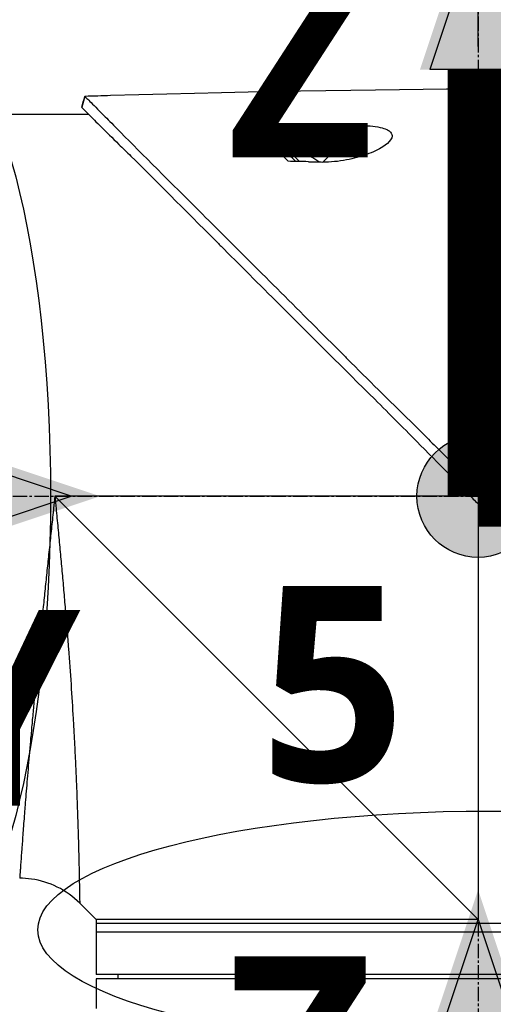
# Model space of a CAD drawing. Header units: millimetres. Extents: x 0 to 5219, y 0 to 2970.
# Tile 147 of 228: x 1837 to 1893, y 2178 to 2294. Entities that reach past the tile are written whole.
import ezdxf

# ---------------------------------------------------------------- set-up
doc = ezdxf.new("R2010")
doc.units = ezdxf.units.MM
doc.header["$LTSCALE"] = 0.2
doc.linetypes.add('CENTER2', pattern=[1.125, 0.75, -0.125, 0.125, -0.125])
for name, color, linetype in [('02_Center Line', 1, 'CENTER2'), ('07_Special Line2', 76, 'Continuous'), ('12_Before Rev.Num.', 5, 'Continuous'), ('13_After Rev.Num.', 6, 'Continuous')]:
    doc.layers.add(name, color=color, linetype=linetype)
doc.layers.add('14_Mark', color=7, linetype='Continuous', true_color=0xe03c31)
doc.styles.add('Rainbow-5.0 Style', font='malgunsl.ttf')
doc.dimstyles.new('Rainbow-5.0 Style$0', dxfattribs={"dimtxt": 4, "dimasz": 3, "dimexe": 2, "dimexo": 1, "dimgap": 0.8, "dimtad": 1, "dimzin": 9, "dimdsep": 46, "dimtxsty": 'Rainbow-5.0 Style', "dimcen": 0, "dimclrd": 251, "dimclre": 251, "dimclrt": 256, "dimadec": 1, "dimazin": 0, "dimtp": 0.1, "dimtm": 0.1, "dimtfac": 0.61, "dimtmove": 0, "dimatfit": 3, "dimfxl": 1, "dimlwd": -1, "dimlwe": -1, "dimarcsym": 1})

# ---------------------------------------------------------------- blocks, each defined once
blk = doc.blocks.new('*D87')
at = {"color": 251, "linetype": 'ByBlock', "transparency": 16777216}
for p, q in [((1891.21, 2290.86), (1891.21, 2344.18)), ((2008.36, 2173.71), (2008.36, 2344.18)), ((1993.36, 2334.18), (1906.21, 2334.18))]:
    blk.add_line(p, q, dxfattribs=at)
at = {"color": 251, "transparency": 16777216}
for points in [[(1906.21, 2336.68), (1906.21, 2331.68), (1891.21, 2334.18)], [(1993.36, 2336.68), (1993.36, 2331.68), (2008.36, 2334.18)]]:
    blk.add_solid(points, dxfattribs=at)
at = {"layer": 'Defpoints', "color": 0, "transparency": 16777216}
for p in [(1891.21, 2334.18), (1891.21, 2285.86), (2008.36, 2168.71)]:
    blk.add_point(p, dxfattribs=at)
at = {"transparency": 16777216, "insert": (1949.78, 2348.57), "char_height": 20, "attachment_point": 5, "style": 'Rainbow-5.0 Style'}
blk.add_mtext('117.15', dxfattribs=at)
blk = doc.blocks.new('*D88')
at = {"color": 251, "linetype": 'ByBlock', "transparency": 16777216}
for p, q in [((1775.91, 2273.4), (1775.91, 2344.18)), ((1891.21, 2290.86), (1891.21, 2344.18)), ((1876.21, 2334.18), (1790.91, 2334.18))]:
    blk.add_line(p, q, dxfattribs=at)
at = {"color": 251, "transparency": 16777216}
for points in [[(1790.91, 2336.68), (1790.91, 2331.68), (1775.91, 2334.18)], [(1876.21, 2336.68), (1876.21, 2331.68), (1891.21, 2334.18)]]:
    blk.add_solid(points, dxfattribs=at)
at = {"layer": 'Defpoints', "color": 0, "transparency": 16777216}
for p in [(1775.91, 2334.18), (1891.21, 2285.86), (1775.91, 2268.4)]:
    blk.add_point(p, dxfattribs=at)
at = {"transparency": 16777216, "insert": (1833.56, 2348.58), "char_height": 20, "attachment_point": 5, "style": 'Rainbow-5.0 Style'}
blk.add_mtext('115.3', dxfattribs=at)
blk = doc.blocks.new('A$C32c156e9')
for p, q in [((-202.57, 1544.1), (-202.94, 1542.84)), ((-213.05, 1542), (-202.13, 1542)), ((-180.52, 1540.48), (-181.15, 1539.86)), ((-174.53, 1536.37), (-170.24, 1540.65)), ((-178.53, 1537.24), (-178.32, 1537.45)), ((-177.3, 1536.43), (-178.32, 1537.45)), ((-175.95, 1536.99), (-175.94, 1537)), ((-175.03, 1536.38), (-175.02, 1536.38)), ((-156.77, 1498.35), (-157.76, 1497.62)), ((-157.15, 1497), (-206.1, 1497)), ((-156.25, 1447.15), (-206.1, 1497)), ((-156.25, 1496.11), (-156.25, 1447.15)), ((-154.63, 1496.18), (-155.63, 1495.5)), ((-201.25, 1447.15), (-203.17, 1449.07)), ((-201.25, 1447.15), (-201.25, 1440.65)), ((-111.25, 1446.65), (-201.25, 1446.65)), ((-111.25, 1445.65), (-201.25, 1445.65)), ((-111.25, 1440.65), (-201.25, 1440.65)), ((-198.64, 1440.15), (-198.65, 1440.65)), ((-111.25, 1440.15), (-201.25, 1440.15)), ((-201.25, 1440.15), (-201.25, 1437.15))]:
    blk.add_line(p, q)
for radius, start, end in [(4.52, 63.7131, 94.7607), (4.5, 49.6154, 63.7759)]:
    blk.add_arc((-177.94, 1532.95), radius, start, end)
for centre, major_axis, ratio, start_param, end_param in [((-462.25, 1514.75), (-366.09, -26.02), 0.042138, 3.488133, 3.909025), ((-108.41, -983.15), (-2690.77, 101.98), 0.938894, 4.781808, 4.782934), ((-334.63, 1522.47), (-233.77, -14.41), 0.048344, 3.929452, 3.989586)]:
    blk.add_ellipse(centre, major_axis=major_axis, ratio=ratio, start_param=start_param, end_param=end_param)
for points in [[(-202.94, 1542.84), (-202.82, 1543.26), (-202.69, 1543.68), (-202.57, 1544.1)], [(-210.24, 1452), (-210.24, 1452), (-210.24, 1452), (-210.24, 1452)]]:
    blk.add_open_spline(points, degree=3)
for points, knots in [([(-202.57, 1544.1), (-202.57, 1544.1), (-202.57, 1544.1), (-202.57, 1544.1), (-202.57, 1544.1), (-202.57, 1544.1)], [-0.02987732, -0.02987732, -0.02987732, -0.02987732, -0.01373724, -0.01373724, 0, 0, 0, 0]), ([(-202.57, 1544.1), (-202.57, 1544.1), (-202.57, 1544.1), (-202.57, 1544.1), (-202.57, 1544.1), (-202.57, 1544.1), (-202.57, 1544.1), (-202.56, 1544.09), (-202.56, 1544.09), (-202.55, 1544.08), (-202.54, 1544.07), (-202.5, 1544.03), (-202.46, 1543.99), (-202.31, 1543.85), (-202.17, 1543.7), (-201.6, 1543.14), (-201.05, 1542.58), (-199.89, 1541.41), (-199.36, 1540.88), (-196.43, 1537.91), (-193.15, 1534.65), (-188.48, 1529.99), (-187.46, 1528.97), (-182, 1523.52), (-177.11, 1518.65), (-171.96, 1513.49), (-171.81, 1513.34), (-169.23, 1510.75), (-166.73, 1508.3), (-162.97, 1504.59), (-161.72, 1503.35), (-158.73, 1500.36), (-157.43, 1499.03), (-156.77, 1498.35)], [0.000001, 0.000001, 0.000001, 0.000001, 0.009162, 0.009162, 0.016971, 0.016971, 0.03259, 0.03259, 0.063827, 0.063827, 0.126304, 0.126304, 0.251265, 0.251265, 0.50133, 0.50133, 1.002, 1.002, 1.335959, 1.335959, 2.67129, 2.67129, 3.030313, 3.030313, 4.543873, 4.543873, 4.592411, 4.592411, 5.347172, 5.347172, 5.723633, 5.723633, 6.247668, 6.247668, 6.247668, 6.247668]), ([(-202.94, 1542.83), (-202.94, 1542.83), (-202.94, 1542.83), (-202.94, 1542.84), (-202.94, 1542.84), (-202.94, 1542.84), (-202.94, 1542.84), (-202.94, 1542.84), (-202.94, 1542.84), (-202.94, 1542.84)], [0.69221804, 0.69221804, 0.69221804, 0.69221804, 0.69329226, 0.69329226, 0.695708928, 0.695708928, 0.696915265, 0.696915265, 0.698320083, 0.698320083, 0.698320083, 0.698320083]), ([(-202.94, 1542.84), (-202.94, 1542.84), (-202.94, 1542.84), (-202.94, 1542.83), (-202.94, 1542.83), (-202.94, 1542.83), (-202.94, 1542.83), (-202.94, 1542.83), (-202.93, 1542.82), (-202.92, 1542.81), (-202.91, 1542.79), (-202.86, 1542.73), (-202.81, 1542.68), (-202.59, 1542.46), (-202.37, 1542.24), (-201.34, 1541.2), (-200.13, 1539.99), (-198.12, 1538.01), (-197.63, 1537.54), (-194.35, 1534.3), (-190.88, 1530.8), (-186.77, 1526.7), (-186.47, 1526.4), (-183.93, 1523.86), (-181.58, 1521.51), (-175.7, 1515.65), (-172.07, 1512.05), (-166.65, 1506.64), (-164.85, 1504.84), (-160.25, 1500.2), (-158.16, 1498.04), (-157.76, 1497.62)], [0.000047, 0.000047, 0.000047, 0.000047, 0.011008, 0.011008, 0.020393, 0.020393, 0.039197, 0.039197, 0.07693, 0.07693, 0.152825, 0.152825, 0.305669, 0.305669, 0.610232, 0.610232, 1.419716, 1.419716, 1.651889, 1.651889, 2.978842, 2.978842, 3.080675, 3.080675, 3.850394, 3.850394, 4.95171, 4.95171, 5.489352, 5.489352, 6.333255, 6.333255, 6.333255, 6.333255]), ([(-182.51, 1540.45), (-182.2, 1540.46), (-181.84, 1540.46), (-181.19, 1540.47), (-180.85, 1540.48), (-180.52, 1540.48)], [-0.1934752, -0.1934752, -0.1934752, -0.1934752, -0.0983779, -0.0983779, 0, 0, 0, 0]), ([(-181.15, 1539.86), (-181.24, 1539.95), (-181.34, 1540.03), (-181.55, 1540.18), (-181.66, 1540.24), (-181.89, 1540.35), (-182.02, 1540.39), (-182.27, 1540.44), (-182.39, 1540.46), (-182.51, 1540.45)], [0, 0, 0, 0, 0.0382217, 0.0382217, 0.0766364, 0.0766364, 0.116027, 0.116027, 0.1530194, 0.1530194, 0.1530194, 0.1530194]), ([(-178.62, 1536.45), (-179.48, 1537.34), (-180.3, 1538.18), (-181.06, 1538.96), (-181.57, 1539.49), (-182.06, 1539.99), (-182.51, 1540.45)], [0, 0, 0, 0, 0.5977799, 0.5977799, 0.5977799, 0.9999999, 0.9999999, 0.9999999, 0.9999999]), ([(-170.24, 1540.65), (-169.81, 1540.66), (-169.38, 1540.65), (-168.55, 1540.58), (-168.15, 1540.53), (-167.49, 1540.38), (-167.23, 1540.29), (-166.87, 1540.13), (-166.76, 1540.06), (-166.58, 1539.91), (-166.52, 1539.84), (-166.41, 1539.67), (-166.39, 1539.57), (-166.37, 1539.31), (-166.44, 1539.13), (-166.74, 1538.71), (-167.05, 1538.43), (-167.98, 1537.84), (-168.64, 1537.53), (-170.12, 1536.99), (-170.93, 1536.77), (-172.71, 1536.43), (-173.66, 1536.34), (-174.53, 1536.37)], [-1.636051, -1.636051, -1.636051, -1.636051, -1.487609, -1.487609, -1.342627, -1.342627, -1.229751, -1.229751, -1.162071, -1.162071, -1.103238, -1.103238, -1.031704, -1.031704, -0.907622, -0.907622, -0.714138, -0.714138, -0.48257, -0.48257, -0.258591, -0.258591, -0.000001, -0.000001, -0.000001, -0.000001]), ([(-177.73, 1536.44), (-178.23, 1536.94), (-178.72, 1537.43), (-179.18, 1537.89), (-179.34, 1538.05), (-179.7, 1538.41), (-180.2, 1538.91), (-180.53, 1539.24), (-180.85, 1539.56), (-181.15, 1539.86)], [0.1685407, 0.1685407, 0.1685407, 0.1685407, 0.5, 0.5, 0.5, 0.75, 0.75, 0.75, 1, 1, 1, 1]), ([(-176.21, 1536.41), (-176.65, 1536.42), (-177.12, 1536.43), (-177.9, 1536.44), (-178.28, 1536.45), (-178.62, 1536.45)], [-0.2324123, -0.2324123, -0.2324123, -0.2324123, -0.1008984, -0.1008984, -0.0000209, -0.0000209, -0.0000209, -0.0000209]), ([(-176.21, 1536.41), (-175.93, 1536.4), (-175.65, 1536.39), (-175.09, 1536.38), (-174.81, 1536.37), (-174.53, 1536.37)], [-0.1686475, -0.1686475, -0.1686475, -0.1686475, -0.0843243, -0.0843243, -0.000001, -0.000001, -0.000001, -0.000001]), ([(-157.76, 1497.62), (-157.71, 1497.57), (-157.4, 1497.25), (-157.04, 1496.89), (-156.86, 1496.71), (-156.5, 1496.35), (-156.32, 1496.18), (-155.98, 1495.84), (-155.69, 1495.56), (-155.62, 1495.5)], [0.00043088, 0.00043088, 0.00043088, 0.00043088, 0.0154414, 0.0154414, 0.03075173, 0.03075173, 0.04552895, 0.04552895, 0.05960793, 0.05960793, 0.05960793, 0.05960793]), ([(-156.77, 1498.35), (-156.72, 1498.29), (-156.63, 1498.2), (-156.42, 1497.99), (-156.34, 1497.9), (-156.07, 1497.62), (-155.89, 1497.44), (-155.53, 1497.08), (-155.34, 1496.88), (-155.08, 1496.63), (-154.99, 1496.54), (-154.77, 1496.32), (-154.66, 1496.21), (-154.63, 1496.18)], [0.0012617, 0.0012617, 0.0012617, 0.0012617, 0.0227877, 0.0227877, 0.0388309, 0.0388309, 0.0709865, 0.0709865, 0.1023123, 0.1023123, 0.1191004, 0.1191004, 0.1425667, 0.1425667, 0.1425667, 0.1425667]), ([(-206.1, 1497), (-206.12, 1496.82), (-206.14, 1496.63), (-206.16, 1496.45), (-206.18, 1496.26), (-206.2, 1496.08), (-206.22, 1495.89), (-206.26, 1495.52), (-206.29, 1495.16), (-206.33, 1494.79), (-206.37, 1494.42), (-206.41, 1494.05), (-206.45, 1493.69), (-206.49, 1493.32), (-206.53, 1492.96), (-206.57, 1492.59), (-206.64, 1491.86), (-206.72, 1491.14), (-206.8, 1490.41), (-206.88, 1489.69), (-206.95, 1488.97), (-207.03, 1488.25), (-207.1, 1487.53), (-207.18, 1486.81), (-207.25, 1486.1), (-207.25, 1486.09), (-207.25, 1486.09), (-207.25, 1486.09), (-207.32, 1485.38), (-207.4, 1484.67), (-207.47, 1483.97), (-207.47, 1483.96), (-207.47, 1483.96), (-207.47, 1483.95), (-207.51, 1483.6), (-207.54, 1483.25), (-207.58, 1482.91), (-207.58, 1482.9), (-207.58, 1482.9), (-207.58, 1482.89), (-207.61, 1482.55), (-207.65, 1482.2), (-207.68, 1481.86), (-207.68, 1481.86), (-207.68, 1481.85), (-207.68, 1481.85), (-207.75, 1481.16), (-207.82, 1480.48), (-207.89, 1479.81), (-207.89, 1479.8), (-207.89, 1479.8), (-207.89, 1479.79), (-207.96, 1479.12), (-208.02, 1478.45), (-208.09, 1477.8), (-208.09, 1477.79), (-208.09, 1477.79), (-208.09, 1477.78), (-208.15, 1477.13), (-208.21, 1476.48), (-208.27, 1475.84), (-208.27, 1475.83), (-208.27, 1475.83), (-208.28, 1475.82), (-208.34, 1475.18), (-208.4, 1474.54), (-208.46, 1473.91), (-208.51, 1473.29), (-208.57, 1472.67), (-208.63, 1472.06), (-208.63, 1472.06), (-208.63, 1472.05), (-208.63, 1472.05), (-208.66, 1471.74), (-208.69, 1471.44), (-208.71, 1471.13), (-208.74, 1470.84), (-208.77, 1470.54), (-208.79, 1470.25), (-208.79, 1470.24), (-208.79, 1470.24), (-208.79, 1470.23), (-208.82, 1469.94), (-208.85, 1469.65), (-208.87, 1469.36), (-208.87, 1469.36), (-208.87, 1469.35), (-208.87, 1469.35), (-208.9, 1469.06), (-208.92, 1468.78), (-208.95, 1468.5), (-208.95, 1468.49), (-208.95, 1468.49), (-208.95, 1468.48), (-209, 1467.91), (-209.05, 1467.35), (-209.1, 1466.81), (-209.14, 1466.27), (-209.19, 1465.74), (-209.23, 1465.23), (-209.23, 1465.22), (-209.23, 1465.22), (-209.23, 1465.22), (-209.27, 1464.7), (-209.32, 1464.2), (-209.36, 1463.71), (-209.36, 1463.71), (-209.36, 1463.7), (-209.36, 1463.7), (-209.4, 1463.21), (-209.44, 1462.73), (-209.47, 1462.27), (-209.47, 1462.27), (-209.47, 1462.26), (-209.48, 1462.26), (-209.51, 1461.8), (-209.55, 1461.35), (-209.58, 1460.91), (-209.58, 1460.91), (-209.58, 1460.9), (-209.58, 1460.9), (-209.6, 1460.68), (-209.62, 1460.47), (-209.63, 1460.26), (-209.63, 1460.25), (-209.64, 1460.25), (-209.64, 1460.25), (-209.65, 1460.04), (-209.67, 1459.83), (-209.68, 1459.63), (-209.68, 1459.62), (-209.68, 1459.62), (-209.68, 1459.62), (-209.72, 1459.21), (-209.75, 1458.81), (-209.78, 1458.43), (-209.78, 1458.43), (-209.78, 1458.43), (-209.78, 1458.43), (-209.81, 1458.05), (-209.83, 1457.69), (-209.86, 1457.34), (-209.86, 1457.34), (-209.86, 1457.34), (-209.86, 1457.34), (-209.88, 1456.99), (-209.91, 1456.66), (-209.93, 1456.34), (-209.96, 1456.03), (-209.98, 1455.74), (-210, 1455.46), (-210, 1455.45), (-210, 1455.45), (-210, 1455.45), (-210.04, 1454.89), (-210.07, 1454.39), (-210.11, 1453.96), (-210.11, 1453.85), (-210.12, 1453.75), (-210.13, 1453.65), (-210.13, 1453.55), (-210.14, 1453.45), (-210.15, 1453.36), (-210.16, 1453.18), (-210.17, 1453.02), (-210.18, 1452.87), (-210.2, 1452.58), (-210.22, 1452.37), (-210.23, 1452.22), (-210.23, 1452.15), (-210.24, 1452.09), (-210.24, 1452.06), (-210.24, 1452.02), (-210.24, 1452), (-210.24, 1452), (-210.24, 1452), (-210.24, 1452), (-210.24, 1452)], [-0.00005797, -0.00005797, -0.00005797, -0.00005797, 0.00049405, 0.00049405, 0.00049405, 0.00104607, 0.00104607, 0.00104607, 0.0021501, 0.0021501, 0.0021501, 0.00325414, 0.00325414, 0.00325414, 0.00435817, 0.00435817, 0.00435817, 0.00656624, 0.00656624, 0.00656624, 0.00877431, 0.00877431, 0.00877431, 0.01098238, 0.01098238, 0.01098238, 0.01099361, 0.01099361, 0.01099361, 0.01319044, 0.01319044, 0.01319044, 0.01320357, 0.01320357, 0.01320357, 0.01429448, 0.01429448, 0.01429448, 0.01430847, 0.01430847, 0.01430847, 0.01539851, 0.01539851, 0.01539851, 0.01541335, 0.01541335, 0.01541335, 0.01760658, 0.01760658, 0.01760658, 0.01762291, 0.01762291, 0.01762291, 0.01981465, 0.01981465, 0.01981465, 0.01983223, 0.01983223, 0.01983223, 0.02202272, 0.02202272, 0.02202272, 0.02204132, 0.02204132, 0.02204132, 0.02425053, 0.02425053, 0.02425053, 0.02643885, 0.02643885, 0.02643885, 0.02645881, 0.02645881, 0.02645881, 0.02756281, 0.02756281, 0.02756281, 0.02864692, 0.02864692, 0.02864692, 0.02866725, 0.02866725, 0.02866725, 0.02975095, 0.02975095, 0.02975095, 0.02977133, 0.02977133, 0.02977133, 0.03085499, 0.03085499, 0.03085499, 0.03087541, 0.03087541, 0.03087541, 0.03308346, 0.03308346, 0.03308346, 0.03527112, 0.03527112, 0.03527112, 0.03529119, 0.03529119, 0.03529119, 0.03747919, 0.03747919, 0.03747919, 0.03749882, 0.03749882, 0.03749882, 0.03968726, 0.03968726, 0.03968726, 0.03970627, 0.03970627, 0.03970627, 0.04189533, 0.04189533, 0.04189533, 0.04191356, 0.04191356, 0.04191356, 0.04299936, 0.04299936, 0.04299936, 0.04301713, 0.04301713, 0.04301713, 0.0441034, 0.0441034, 0.0441034, 0.0441207, 0.0441207, 0.0441207, 0.04631147, 0.04631147, 0.04631147, 0.04632769, 0.04632769, 0.04632769, 0.04851953, 0.04851953, 0.04851953, 0.0485346, 0.0485346, 0.0485346, 0.05074146, 0.05074146, 0.05074146, 0.05293567, 0.05293567, 0.05293567, 0.05294817, 0.05294817, 0.05294817, 0.05735181, 0.05735181, 0.05735181, 0.05845584, 0.05845584, 0.05845584, 0.05955987, 0.05955987, 0.05955987, 0.06176794, 0.06176794, 0.06176794, 0.06618408, 0.06618408, 0.06618408, 0.06839215, 0.06839215, 0.06839215, 0.07060022, 0.07060022, 0.07060022, 0.07060712, 0.07060712, 0.07060712, 0.07060712]), ([(-206.1, 1497), (-206.08, 1496.81), (-206.04, 1496.43), (-205.97, 1495.66), (-205.84, 1494.32), (-205.66, 1492.42), (-205.45, 1490.15), (-205.24, 1487.9), (-205.04, 1485.65), (-204.85, 1483.41), (-204.67, 1481.2), (-204.44, 1478.31), (-204.19, 1474.81), (-204, 1471.78), (-203.89, 1469.82), (-203.82, 1468.52), (-203.74, 1466.96), (-203.65, 1465.15), (-203.58, 1463.43), (-203.51, 1461.79), (-203.46, 1460.23), (-203.41, 1459), (-203.38, 1458.05), (-203.36, 1457.13), (-203.32, 1456.05), (-203.28, 1454.47), (-203.24, 1452.76), (-203.22, 1451.54), (-203.2, 1450.86), (-203.2, 1450.45), (-203.18, 1449.82), (-203.18, 1449.35), (-203.17, 1449.11), (-203.17, 1449.07), (-203.17, 1449.07)], [-0.00005585, -0.00005585, -0.00005585, -0.00005585, 0.00051707, 0.00109, 0.00223584, 0.00452754, 0.00681923, 0.00911093, 0.01140263, 0.01369432, 0.01598602, 0.01827771, 0.0228611, 0.02744449, 0.02859034, 0.02973619, 0.03202788, 0.03431958, 0.03661127, 0.03890297, 0.04119466, 0.04348636, 0.04463221, 0.04577806, 0.04806975, 0.05036145, 0.05494484, 0.05952823, 0.06067408, 0.06181992, 0.06411162, 0.06869501, 0.0709867, 0.07327246, 0.07327246, 0.07327246, 0.07327246]), ([(-155.62, 1495.5), (-154.85, 1494.76), (-154.09, 1494.01), (-152.41, 1492.37), (-151.5, 1491.47), (-148.65, 1488.64), (-146.71, 1486.7), (-140.79, 1480.77), (-136.84, 1476.79), (-131.09, 1471.03), (-129.16, 1469.1), (-126.99, 1466.92), (-126.68, 1466.61), (-122.19, 1462.11), (-118.39, 1458.32), (-115.32, 1455.23), (-115.12, 1455.03), (-114.18, 1454.07), (-113.49, 1453.39), (-112.11, 1452.01), (-111.48, 1451.38), (-110.85, 1450.74), (-110.69, 1450.58), (-110.52, 1450.42), (-110.48, 1450.38), (-110.44, 1450.34), (-110.43, 1450.33), (-110.42, 1450.32), (-110.42, 1450.32), (-110.42, 1450.31), (-110.42, 1450.31), (-110.41, 1450.31), (-110.41, 1450.31), (-110.41, 1450.31), (-110.41, 1450.31), (-110.41, 1450.31)], [-7.620463, -7.620463, -7.620463, -7.620463, -7.336805, -7.336805, -6.999081, -6.999081, -6.270272, -6.270272, -4.749597, -4.749597, -3.95115, -3.95115, -3.814973, -3.814973, -1.971605, -1.971605, -1.846597, -1.846597, -1.347406, -1.347406, -0.675491, -0.675491, -0.339165, -0.339165, -0.169556, -0.169556, -0.084774, -0.084774, -0.042597, -0.042597, -0.021599, -0.021599, -0.011128, -0.011128, -0.000028, -0.000028, -0.000028, -0.000028]), ([(-154.63, 1496.18), (-154.36, 1495.91), (-154.11, 1495.67), (-153.49, 1495.04), (-153.2, 1494.75), (-152.34, 1493.9), (-151.77, 1493.33), (-150.06, 1491.61), (-148.92, 1490.47), (-145.51, 1487.06), (-143.26, 1484.81), (-135.92, 1477.48), (-131.69, 1473.29), (-127.67, 1469.26), (-127.12, 1468.71), (-126.05, 1467.63), (-125.51, 1467.09), (-123.6, 1465.17), (-122.34, 1463.88), (-120.73, 1462.27), (-120.34, 1461.89), (-119.16, 1460.7), (-118.4, 1459.94), (-117.35, 1458.89), (-117.03, 1458.57), (-116.14, 1457.68), (-115.58, 1457.12), (-114.12, 1455.66), (-113.28, 1454.79), (-111.39, 1452.92), (-110.48, 1452.03), (-109.57, 1451.12), (-109.34, 1450.88), (-109.11, 1450.65), (-109.05, 1450.59), (-109.01, 1450.54), (-109, 1450.53), (-108.99, 1450.52), (-108.98, 1450.51), (-108.97, 1450.5), (-108.97, 1450.5), (-108.97, 1450.5), (-108.96, 1450.5), (-108.96, 1450.49), (-108.96, 1450.49), (-108.96, 1450.49), (-108.96, 1450.49), (-108.96, 1450.49)], [0, 0, 0, 0, 0.115596, 0.115596, 0.212113, 0.212113, 0.405093, 0.405093, 0.790972, 0.790972, 1.563393, 1.563393, 3.332159, 3.332159, 3.60987, 3.60987, 3.890806, 3.890806, 4.623507, 4.623507, 4.856845, 4.856845, 5.35641, 5.35641, 5.576842, 5.576842, 5.990665, 5.990665, 6.711546, 6.711546, 7.79125, 7.79125, 8.330789, 8.330789, 8.599474, 8.599474, 8.666532, 8.666532, 8.716444, 8.716444, 8.791539, 8.791539, 8.829086, 8.829086, 8.847858, 8.847858, 8.871461, 8.871461, 8.871461, 8.871461]), ([(-203.17, 1449.07), (-203.94, 1449.84), (-204.84, 1450.48), (-206.76, 1451.43), (-207.8, 1451.75), (-209.31, 1451.97), (-209.78, 1452), (-210.24, 1452)], [0, 0, 0, 0, 0.3242583, 0.3242583, 0.6426929, 0.6426929, 0.7824853, 0.7824853, 0.7824853, 0.7824853]), ([(-156.25, 1447.15), (-156.27, 1447.15), (-156.29, 1447.15), (-158.55, 1447.15), (-160.78, 1447.15), (-165.21, 1447.15), (-167.4, 1447.15), (-170.97, 1447.15), (-172.37, 1447.15), (-174.53, 1447.15), (-175.31, 1447.15), (-178.12, 1447.15), (-180.09, 1447.15), (-183.02, 1447.15), (-184.06, 1447.15), (-186.18, 1447.15), (-187.25, 1447.15), (-189.3, 1447.15), (-190.28, 1447.15), (-192.12, 1447.15), (-192.98, 1447.15), (-194.59, 1447.15), (-195.34, 1447.15), (-196.71, 1447.15), (-197.33, 1447.15), (-198.44, 1447.15), (-198.92, 1447.15), (-199.76, 1447.15), (-200.12, 1447.15), (-200.68, 1447.15), (-200.89, 1447.15), (-201.18, 1447.15), (-201.25, 1447.15), (-201.25, 1447.15), (-201.25, 1447.15), (-201.25, 1447.15)], [-0.005485, -0.005485, -0.005485, -0.005485, 0, 0, 0.672232, 0.672232, 1.344501, 1.344501, 1.792512, 1.792512, 2.048534, 2.048534, 2.731437, 2.731437, 3.121573, 3.121573, 3.559727, 3.559727, 3.997928, 3.997928, 4.436084, 4.436084, 4.874274, 4.874274, 5.31242, 5.31242, 5.750596, 5.750596, 6.188714, 6.188714, 6.626878, 6.626878, 7.06498, 7.06498, 7.065101, 7.065101, 7.065101, 7.065101]), ([(-201.25, 1437.15), (-201.25, 1437.09), (-201.25, 1437.02), (-201.25, 1436.9), (-201.25, 1436.84), (-201.25, 1436.75), (-201.25, 1436.71), (-201.25, 1436.66), (-201.25, 1436.65), (-201.25, 1436.65)], [0, 0, 0, 0, 0.0188345, 0.0188345, 0.037669, 0.037669, 0.0565035, 0.0565035, 0.075338, 0.075338, 0.075338, 0.075338])]:
    blk.add_open_spline(points, degree=3, knots=knots)
at = {"layer": '02_Center Line', "ltscale": 11.288275}
for p, q in [((-156.25, 1561.12), (-156.25, 1303.11)), ((-292.33, 1497), (-78.04, 1497))]:
    blk.add_line(p, q, dxfattribs=at)
blk = doc.blocks.new('A$C19ebd0c3_1234')
for q in [(46.93, -0.78), (54.3, 6.59)]:
    blk.add_line((46.93, 6.59), q)
blk.add_ellipse((0, 0), major_axis=(53.19, 0), ratio=0.263273)
blk = doc.blocks.new('A$C46360d6a')
at = {"layer": '07_Special Line2'}
blk.add_hatch(color=256, dxfattribs=at).paths.add_polyline_path([(49.156, 0), (34.9, 4.752), (34.9, -4.752)])
at = {"layer": '12_Before Rev.Num.'}
blk.add_hatch(color=256, dxfattribs=at).paths.add_polyline_path([(0, 49.156), (-4.752, 34.9), (4.752, 34.9)])
at = {"layer": '14_Mark'}
h = blk.add_hatch(color=256, dxfattribs=at)
h.dxf.hatch_style = 1
h.paths.add_polyline_path([(5, 0, 1), (-5, 0, 1)])
at = {"layer": '07_Special Line2'}
for p, q in [((34.9, -3.96), (34.9, 3.96)), ((46.78, 0), (34.9, 3.96)), ((34.9, -3.96), (46.78, 0))]:
    blk.add_line(p, q, dxfattribs=at)
at = {"layer": '07_Special Line2', "const_width": 5}
blk.add_lwpolyline([(34.9, 0), (0, 0)], dxfattribs=at)
at = {"layer": '12_Before Rev.Num.'}
for p, q in [((0, 46.78), (-3.96, 34.9)), ((3.96, 34.9), (0, 46.78)), ((3.96, 34.9), (-3.96, 34.9))]:
    blk.add_line(p, q, dxfattribs=at)
at = {"layer": '12_Before Rev.Num.', "const_width": 5}
blk.add_lwpolyline([(0, 34.9), (0, 0)], dxfattribs=at)
at = {"layer": '14_Mark'}
blk.add_circle((0, 0), 5, dxfattribs=at)
at = {"layer": '07_Special Line2', "insert": (34.529, -17.308), "char_height": 16, "attachment_point": 4, "style": 'Rainbow-5.0 Style'}
blk.add_mtext('{\\fMalgun Gothic Semilight|b1|i0|c129|p50;Y}', dxfattribs=at)
at = {"layer": '12_Before Rev.Num.', "insert": (-20.587, 35.725), "char_height": 16, "attachment_point": 4, "style": 'Rainbow-5.0 Style'}
blk.add_mtext('{\\fMalgun Gothic Semilight|b1|i0|c129|p50;Z}', dxfattribs=at)
at = {"layer": '14_Mark', "insert": (-17.839, -15.459), "char_height": 16, "attachment_point": 4, "style": 'Rainbow-5.0 Style'}
blk.add_mtext('{\\fMalgun Gothic Semilight|b1|i0|c129|p50;T}', dxfattribs=at)
blk = doc.blocks.new('A$Cc9315064')
at = {"layer": '07_Special Line2'}
blk.add_hatch(color=256, dxfattribs=at).paths.add_polyline_path([(49.156, 0), (34.9, 4.752), (34.9, -4.752)])
at = {"layer": '12_Before Rev.Num.'}
blk.add_hatch(color=256, dxfattribs=at).paths.add_polyline_path([(0, 49.156), (-4.752, 34.9), (4.752, 34.9)])
at = {"layer": '14_Mark'}
h = blk.add_hatch(color=256, dxfattribs=at)
h.dxf.hatch_style = 1
h.paths.add_polyline_path([(5, 0, 1), (-5, 0, 1)])
at = {"layer": '07_Special Line2'}
for p, q in [((34.9, -3.96), (34.9, 3.96)), ((46.78, 0), (34.9, 3.96)), ((34.9, -3.96), (46.78, 0))]:
    blk.add_line(p, q, dxfattribs=at)
at = {"layer": '07_Special Line2', "const_width": 5}
blk.add_lwpolyline([(34.9, 0), (0, 0)], dxfattribs=at)
at = {"layer": '12_Before Rev.Num.'}
for p, q in [((0, 46.78), (-3.96, 34.9)), ((3.96, 34.9), (0, 46.78)), ((3.96, 34.9), (-3.96, 34.9))]:
    blk.add_line(p, q, dxfattribs=at)
at = {"layer": '12_Before Rev.Num.', "const_width": 5}
blk.add_lwpolyline([(0, 34.9), (0, 0)], dxfattribs=at)
at = {"layer": '14_Mark'}
blk.add_circle((0, 0), 5, dxfattribs=at)
at = {"layer": '07_Special Line2', "insert": (34.529, -17.308), "char_height": 16, "attachment_point": 4, "style": 'Rainbow-5.0 Style'}
blk.add_mtext('{\\fMalgun Gothic Semilight|b1|i0|c129|p50;Y}', dxfattribs=at)
at = {"layer": '12_Before Rev.Num.', "insert": (-20.587, 35.725), "char_height": 16, "attachment_point": 4, "style": 'Rainbow-5.0 Style'}
blk.add_mtext('{\\fMalgun Gothic Semilight|b1|i0|c129|p50;Z}', dxfattribs=at)
at = {"layer": '14_Mark', "insert": (-17.839, -15.459), "char_height": 16, "attachment_point": 4, "style": 'Rainbow-5.0 Style'}
blk.add_mtext('{\\fMalgun Gothic Semilight|b1|i0|c129|p50;5}', dxfattribs=at)
blk = doc.blocks.new('A$C3a293ff3')
at = {"layer": '07_Special Line2'}
blk.add_hatch(color=256, dxfattribs=at).paths.add_polyline_path([(49.156, 0), (34.9, 4.752), (34.9, -4.752)])
at = {"layer": '12_Before Rev.Num.'}
blk.add_hatch(color=256, dxfattribs=at).paths.add_polyline_path([(0, 49.156), (-4.752, 34.9), (4.752, 34.9)])
at = {"layer": '14_Mark'}
h = blk.add_hatch(color=256, dxfattribs=at)
h.dxf.hatch_style = 1
h.paths.add_polyline_path([(5, 0, 1), (-5, 0, 1)])
at = {"layer": '07_Special Line2'}
for p, q in [((34.9, -3.96), (34.9, 3.96)), ((46.78, 0), (34.9, 3.96)), ((34.9, -3.96), (46.78, 0))]:
    blk.add_line(p, q, dxfattribs=at)
at = {"layer": '07_Special Line2', "const_width": 5}
blk.add_lwpolyline([(34.9, 0), (0, 0)], dxfattribs=at)
at = {"layer": '12_Before Rev.Num.'}
for p, q in [((0, 46.78), (-3.96, 34.9)), ((3.96, 34.9), (0, 46.78)), ((3.96, 34.9), (-3.96, 34.9))]:
    blk.add_line(p, q, dxfattribs=at)
at = {"layer": '12_Before Rev.Num.', "const_width": 5}
blk.add_lwpolyline([(0, 34.9), (0, 0)], dxfattribs=at)
at = {"layer": '14_Mark'}
blk.add_circle((0, 0), 5, dxfattribs=at)
at = {"layer": '07_Special Line2', "insert": (34.529, -17.308), "char_height": 16, "attachment_point": 4, "style": 'Rainbow-5.0 Style'}
blk.add_mtext('{\\fMalgun Gothic Semilight|b1|i0|c129|p50;Y}', dxfattribs=at)
at = {"layer": '12_Before Rev.Num.', "insert": (-20.587, 35.725), "char_height": 16, "attachment_point": 4, "style": 'Rainbow-5.0 Style'}
blk.add_mtext('{\\fMalgun Gothic Semilight|b1|i0|c129|p50;Z}', dxfattribs=at)
at = {"layer": '14_Mark', "insert": (-17.839, -15.459), "char_height": 16, "attachment_point": 4, "style": 'Rainbow-5.0 Style'}
blk.add_mtext('{\\fMalgun Gothic Semilight|b1|i0|c129|p50;4}', dxfattribs=at)

msp = doc.modelspace()

# ---------------------------------------------------------------- block references
at = {"xscale": 1.44, "yscale": 1.44, "zscale": 1.44}
for name, p in [('A$C46360d6a', (1775.908, 2237.896)), ('A$Cc9315064', (1891.208, 2237.896)), ('A$C3a293ff3', (1891.208, 2120.746))]:
    msp.add_blockref(name, p, dxfattribs=at)
msp.add_blockref('A$C32c156e9', (2047.458, 740.896))
at = {"layer": '13_After Rev.Num.', "rotation": 90}
msp.add_blockref('A$C19ebd0c3_1234', (1826.84, 2237.896), dxfattribs=at)
at = {"layer": '13_After Rev.Num.'}
msp.add_blockref('A$C19ebd0c3_1234', (1892.538, 2186.812), dxfattribs=at)

# ---------------------------------------------------------------- dimensions: what is measured, and where the dimension line sits
for base, p1, p2, picture, middle in [((1775.908, 2334.176), (1891.208, 2285.865), (1775.908, 2268.396), '*D88', (1833.558, 2348.577)), ((1891.208, 2334.176), (2008.358, 2168.715), (1891.208, 2285.865), '*D87', (1949.783, 2348.57))]:
    dim = msp.add_linear_dim(base=base, p1=p1, p2=p2, dimstyle='Rainbow-5.0 Style$0', override={"dimscale": 5, "dimtol": 0, "dimlim": 0, "dimtp": 0.1, "dimtm": 0.1, "dimtfac": 0.61, "dimtdec": 2, "dimtolj": 0, "dimtzin": 8})
    dim.commit()
    dim.dimension.update_dxf_attribs({"geometry": picture, "text_midpoint": middle})

doc.saveas('drawing.dxf')
